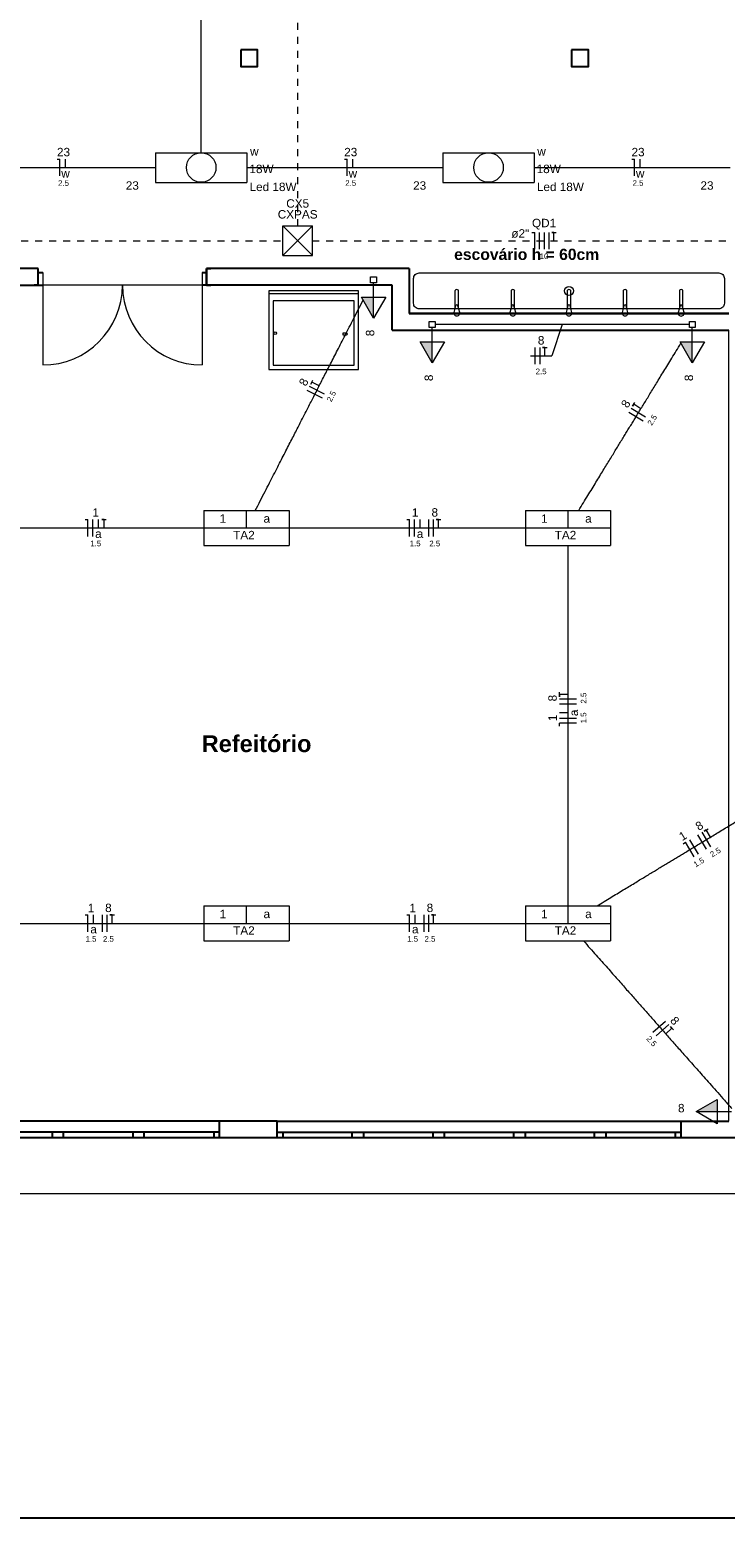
# Model space of a CAD drawing. Header units: millimetres. Extents: x 55082 to 85113, y -5867 to -946.
# Tile 24 of 77: x 58268 to 58888, y -5866 to -4539. Entities that reach past the tile are written whole.
import ezdxf

# ---------------------------------------------------------------- set-up
doc = ezdxf.new("R2010")
doc.units = ezdxf.units.MM
doc.header["$MEASUREMENT"] = 0
doc.linetypes.add('JIS_02_1.2', pattern=[0.25, 0.125, -0.125])
for name, color, linetype, lineweight in [('EL-Condutos', 5, 'Continuous', 20), ('EL-Fios (Fase 1)', 7, 'Continuous', 5), ('EL-Fios (Fase 2)', 7, 'Continuous', 5), ('EL-Fios (Fase 3)', 7, 'Continuous', 5), ('EL-Fios (Neutro)', 7, 'Continuous', 5), ('EL-Fios (Retorno)', 7, 'Continuous', 5), ('EL-Fios (Terra)', 7, 'Continuous', 5), ('EL-Textos conduto', 7, 'Continuous', 5), ('EL-Textos fios', 7, 'Continuous', 20), ('FINA', 8, 'Continuous', 5), ('HIDRO', 251, 'Continuous', 13), ('P-SIMBOL', 5, 'Continuous', 20), ('Textos', 7, 'Continuous', 5)]:
    doc.layers.add(name, color=color, linetype=linetype, lineweight=lineweight)
doc.layers.add('M-6', color=6, linetype='Continuous')
doc.styles.add('Arial', font='arial.ttf')
doc.styles.add('ArialN', font='arialbd.ttf')

msp = doc.modelspace()

# ---------------------------------------------------------------- hatches: boundary and pattern name
at = {"layer": 'P-SIMBOL', "linetype": 'Continuous'}
for points in [[(58574.6, -4777.6), (58574.6, -4796.3), (58563.8, -4777.6)], [(58626.8, -4817.6), (58626.8, -4836.3), (58616, -4817.6)], [(58858.6, -4817.6), (58858.6, -4836.3), (58847.8, -4817.6)], [(58880.8, -5503.6), (58862, -5503.6), (58880.8, -5492.8)]]:
    msp.add_hatch(color=256, dxfattribs=at).paths.add_polyline_path(points)

# ---------------------------------------------------------------- linework, layer by layer
for p, q in [((58275.7, -4752.1), (57999.3, -4752.1)), ((58275.7, -4752.1), (58272, -4752.1)), ((58275.7, -4767.1), (58275.7, -4752.1)), ((58275.7, -4767.1), (58275.7, -4752.1)), ((58275.7, -4755.6), (58279.7, -4755.6)), ((58421.7, -4755.6), (58425.7, -4755.6)), ((58425.7, -4752.1), (58429.4, -4752.1)), ((58425.7, -4767.1), (58425.7, -4752.1)), ((58425.7, -4752.1), (58425.7, -4767.1)), ((58606.2, -4752.1), (58606.2, -4792.1)), ((58275.7, -4767.1), (58272, -4767.1)), ((58591.2, -4767.1), (58421.7, -4767.1)), ((58425.7, -4767.1), (58429.4, -4767.1)), ((58591.2, -4807.1), (58591.2, -4767.1)), ((58606.2, -4792.1), (58891.2, -4792.1)), ((58437.1, -5512.1), (58031.2, -5512.1)), ((58437.1, -5527.1), (58437.1, -5512.1)), ((58437.1, -5527.1), (58437.1, -5512.1)), ((58488.6, -5527.1), (58488.6, -5512.1)), ((58488.6, -5512.1), (58891.2, -5512.1)), ((58488.6, -5527.1), (58488.6, -5512.1)), ((58848.6, -5527.1), (58848.6, -5512.1)), ((58848.6, -5527.1), (58848.6, -5512.1)), ((58437.1, -5522.1), (58077.1, -5522.1)), ((59376.8, -5527.1), (58077.1, -5527.1)), ((58288.1, -5522.1), (58288.1, -5527.1)), ((58298.1, -5527.1), (58298.1, -5522.1)), ((58360.1, -5522.1), (58360.1, -5527.1)), ((58370.1, -5527.1), (58370.1, -5522.1)), ((58432.1, -5522.1), (58432.1, -5527.1)), ((58488.6, -5522.1), (58848.6, -5522.1)), ((58493.6, -5522.1), (58493.6, -5527.1)), ((58555.6, -5527.1), (58555.6, -5522.1)), ((58565.6, -5522.1), (58565.6, -5527.1)), ((58627.6, -5527.1), (58627.6, -5522.1)), ((58637.6, -5522.1), (58637.6, -5527.1)), ((58699.6, -5527.1), (58699.6, -5522.1)), ((58709.6, -5522.1), (58709.6, -5527.1)), ((58771.6, -5527.1), (58771.6, -5522.1)), ((58781.6, -5522.1), (58781.6, -5527.1)), ((58843.6, -5527.1), (58843.6, -5522.1))]:
    msp.add_line(p, q)
for points in [[(58456.1, -4557.1), (58456.1, -4572.1), (58471.1, -4572.1), (58471.1, -4557.1)], [(58751.1, -4557.1), (58751.1, -4572.1), (58766.1, -4572.1), (58766.1, -4557.1)]]:
    msp.add_lwpolyline(points, close=True)
for points in [[(58606.2, -4752.1), (58425.7, -4752.1)], [(58031.2, -4767.1), (58279.7, -4767.1)], [(58891.2, -4792.1), (58606.2, -4792.1)], [(58591.2, -4807.1), (58891.2, -4807.1)], [(58488.6, -5512.1), (58437.1, -5512.1)]]:
    msp.add_lwpolyline(points)
at = {"layer": 'EL-Condutos', "linetype": 'JIS_02_1.2', "ltscale": 50}
for points in [[(58506.9, -4714.4), (58506.9, -4662.1), (58506.9, -4613.1), (58506.9, -4567.2), (58506.9, -4524.1), (58506.9, -4483.6), (58506.9, -4445.5), (58506.9, -4409.5), (58506.9, -4375.3), (58506.9, -4342.9), (58506.9, -4311.9), (58506.9, -4282), (58506.9, -4253.1), (58506.9, -4224.9), (58506.9, -4197.2), (58506.9, -4169.7), (58506.9, -4142.2), (58506.9, -4114.5), (58506.9, -4086.3), (58506.9, -4057.4), (58506.9, -4027.5), (58506.9, -3996.5), (58506.9, -3964), (58506.9, -3929.9), (58506.9, -3893.9), (58506.9, -3855.8), (58506.9, -3815.3), (58506.9, -3772.2), (58506.9, -3726.2), (58506.9, -3677.2), (58506.9, -3624.9)], [(56310.4, -4727.4), (56415.7, -4727.4), (56514.2, -4727.4), (56606.5, -4727.4), (56693, -4727.4), (56774.3, -4727.4), (56850.7, -4727.4), (56922.9, -4727.4), (56991.2, -4727.4), (57056.1, -4727.4), (57118.2, -4727.4), (57177.9, -4727.4), (57235.6, -4727.4), (57292, -4727.4), (57347.3, -4727.4), (57402.2, -4727.4), (57457.1, -4727.4), (57512.5, -4727.4), (57568.8, -4727.4), (57626.5, -4727.4), (57686.2, -4727.4), (57748.3, -4727.4), (57813.2, -4727.4), (57881.6, -4727.4), (57953.7, -4727.4), (58030.2, -4727.4), (58111.4, -4727.4), (58198, -4727.4), (58290.2, -4727.4), (58388.8, -4727.4), (58494, -4727.4)], [(58519.8, -4727.4), (58537.4, -4727.4), (58553.9, -4727.4), (58569.4, -4727.4), (58583.9, -4727.4), (58597.7, -4727.4), (58610.6, -4727.4), (58622.9, -4727.4), (58634.5, -4727.4), (58645.6, -4727.4), (58656.3, -4727.4), (58666.6, -4727.4), (58676.5, -4727.4), (58686.2, -4727.4), (58695.8, -4727.4), (58705.3, -4727.4), (58714.8, -4727.4), (58724.4, -4727.4), (58734.1, -4727.4), (58744, -4727.4), (58754.3, -4727.4), (58765, -4727.4), (58776.1, -4727.4), (58787.7, -4727.4), (58800, -4727.4), (58812.9, -4727.4), (58826.7, -4727.4), (58841.2, -4727.4), (58856.7, -4727.4), (58873.2, -4727.4), (58890.8, -4727.4)]]:
    msp.add_spline(points, degree=3, dxfattribs=at)
at = {"layer": 'EL-Condutos', "linetype": 'Continuous', "ltscale": 50}
for points in [[(58420.9, -4649), (58420.9, -4632), (58420.9, -4616.1), (58420.9, -4601.1), (58420.9, -4587), (58420.9, -4573.8), (58420.9, -4561.2), (58420.9, -4549.4), (58420.9, -4538.1), (58420.9, -4527.4), (58420.9, -4517.1), (58420.9, -4507.1), (58420.9, -4497.5), (58420.9, -4488.1), (58420.9, -4478.8), (58420.9, -4469.6), (58420.9, -4460.5), (58420.9, -4451.2), (58420.9, -4441.8), (58420.9, -4432.2), (58420.9, -4422.2), (58420.9, -4411.9), (58420.9, -4401.2), (58420.9, -4389.9), (58420.9, -4378.1), (58420.9, -4365.5), (58420.9, -4352.3), (58420.9, -4338.2), (58420.9, -4323.2), (58420.9, -4307.3), (58420.9, -4290.3)], [(58205.5, -4662.1), (58213, -4662.1), (58220.2, -4662.1), (58227.1, -4662.1), (58233.6, -4662.1), (58239.9, -4662.1), (58245.9, -4662.1), (58251.7, -4662.1), (58257.3, -4662.1), (58262.7, -4662.1), (58268, -4662.1), (58273.1, -4662.1), (58278.1, -4662.1), (58283.1, -4662.1), (58288, -4662.1), (58292.9, -4662.1), (58297.8, -4662.1), (58302.7, -4662.1), (58307.6, -4662.1), (58312.7, -4662.1), (58317.8, -4662.1), (58323.1, -4662.1), (58328.5, -4662.1), (58334.1, -4662.1), (58339.9, -4662.1), (58345.9, -4662.1), (58352.1, -4662.1), (58358.7, -4662.1), (58365.5, -4662.1), (58372.7, -4662.1), (58380.3, -4662.1)], [(58461.6, -4662.1), (58469.1, -4662.1), (58476.3, -4662.1), (58483.1, -4662.1), (58489.7, -4662.1), (58496, -4662.1), (58502, -4662.1), (58507.8, -4662.1), (58513.4, -4662.1), (58518.8, -4662.1), (58524, -4662.1), (58529.2, -4662.1), (58534.2, -4662.1), (58539.2, -4662.1), (58544.1, -4662.1), (58549, -4662.1), (58553.8, -4662.1), (58558.8, -4662.1), (58563.7, -4662.1), (58568.7, -4662.1), (58573.9, -4662.1), (58579.1, -4662.1), (58584.6, -4662.1), (58590.2, -4662.1), (58595.9, -4662.1), (58602, -4662.1), (58608.2, -4662.1), (58614.8, -4662.1), (58621.6, -4662.1), (58628.8, -4662.1), (58636.3, -4662.1)], [(58717.7, -4662.1), (58725.2, -4662.1), (58732.4, -4662.1), (58739.2, -4662.1), (58745.8, -4662.1), (58752, -4662.1), (58758.1, -4662.1), (58763.9, -4662.1), (58769.4, -4662.1), (58774.9, -4662.1), (58780.1, -4662.1), (58785.3, -4662.1), (58790.3, -4662.1), (58795.3, -4662.1), (58800.2, -4662.1), (58805, -4662.1), (58809.9, -4662.1), (58814.8, -4662.1), (58819.8, -4662.1), (58824.8, -4662.1), (58830, -4662.1), (58835.2, -4662.1), (58840.6, -4662.1), (58846.2, -4662.1), (58852, -4662.1), (58858, -4662.1), (58864.3, -4662.1), (58870.9, -4662.1), (58877.7, -4662.1), (58884.9, -4662.1), (58892.4, -4662.1)], [(58469.1, -4967.9), (58473.6, -4959.2), (58477.8, -4951), (58481.8, -4943.3), (58485.5, -4936), (58489.1, -4929), (58492.4, -4922.5), (58495.7, -4916.2), (58498.7, -4910.2), (58501.6, -4904.5), (58504.5, -4899), (58507.2, -4893.7), (58509.8, -4888.5), (58512.4, -4883.4), (58515, -4878.5), (58517.5, -4873.5), (58520.1, -4868.6), (58522.6, -4863.6), (58525.2, -4858.5), (58527.8, -4853.4), (58530.5, -4848.1), (58533.3, -4842.7), (58536.2, -4837), (58539.2, -4831.2), (58542.4, -4825), (58545.7, -4818.5), (58549.2, -4811.7), (58552.9, -4804.5), (58556.8, -4796.9), (58560.9, -4788.8), (58565.3, -4780.3)], [(58855.9, -4802.1), (58845.1, -4802.1), (58834.9, -4802.1), (58825.3, -4802.1), (58816.4, -4802.1), (58808, -4802.1), (58800, -4802.1), (58792.6, -4802.1), (58785.5, -4802.1), (58778.7, -4802.1), (58772.3, -4802.1), (58766.1, -4802.1), (58760.1, -4802.1), (58754.2, -4802.1), (58748.5, -4802.1), (58742.7, -4802.1), (58737, -4802.1), (58731.3, -4802.1), (58725.4, -4802.1), (58719.4, -4802.1), (58713.2, -4802.1), (58706.7, -4802.1), (58700, -4802.1), (58692.9, -4802.1), (58685.4, -4802.1), (58677.5, -4802.1), (58669.1, -4802.1), (58660.1, -4802.1), (58650.6, -4802.1), (58640.4, -4802.1), (58629.5, -4802.1)], [(58757.4, -4967.8), (58761.6, -4960.9), (58765.5, -4954.5), (58769.3, -4948.4), (58772.8, -4942.7), (58776.1, -4937.2), (58779.3, -4932), (58782.3, -4927.1), (58785.2, -4922.4), (58788, -4917.8), (58790.6, -4913.4), (58793.2, -4909.2), (58795.7, -4905.1), (58798.2, -4901), (58800.7, -4897), (58803.1, -4893.1), (58805.5, -4889.1), (58807.9, -4885.1), (58810.4, -4881.1), (58812.9, -4877), (58815.5, -4872.8), (58818.2, -4868.4), (58820.9, -4863.9), (58823.8, -4859.2), (58826.8, -4854.3), (58829.9, -4849.1), (58833.2, -4843.7), (58836.7, -4838), (58840.4, -4832), (58844.3, -4825.6), (58848.4, -4818.8)], [(58212.4, -4983.4), (58221.7, -4983.4), (58230.5, -4983.4), (58238.9, -4983.4), (58246.9, -4983.4), (58254.5, -4983.4), (58261.8, -4983.4), (58268.8, -4983.4), (58275.5, -4983.4), (58282, -4983.4), (58288.3, -4983.4), (58294.4, -4983.4), (58300.4, -4983.4), (58306.3, -4983.4), (58312.1, -4983.4), (58317.9, -4983.4), (58323.7, -4983.4), (58329.5, -4983.4), (58335.4, -4983.4), (58341.4, -4983.4), (58347.5, -4983.4), (58353.8, -4983.4), (58360.3, -4983.4), (58367, -4983.4), (58374, -4983.4), (58381.3, -4983.4), (58388.9, -4983.4), (58396.9, -4983.4), (58405.3, -4983.4), (58414.1, -4983.4), (58423.4, -4983.4)], [(58499, -4983.4), (58508.3, -4983.4), (58517.2, -4983.4), (58525.6, -4983.4), (58533.5, -4983.4), (58541.2, -4983.4), (58548.5, -4983.4), (58555.5, -4983.4), (58562.2, -4983.4), (58568.7, -4983.4), (58575, -4983.4), (58581.1, -4983.4), (58587.1, -4983.4), (58593, -4983.4), (58598.8, -4983.4), (58604.6, -4983.4), (58610.3, -4983.4), (58616.2, -4983.4), (58622.1, -4983.4), (58628, -4983.4), (58634.2, -4983.4), (58640.4, -4983.4), (58646.9, -4983.4), (58653.7, -4983.4), (58660.7, -4983.4), (58667.9, -4983.4), (58675.6, -4983.4), (58683.6, -4983.4), (58692, -4983.4), (58700.8, -4983.4), (58710.1, -4983.4)], [(58747.9, -5320.5), (58747.9, -5305.4), (58747.9, -5291.2), (58747.9, -5277.8), (58747.9, -5265.2), (58747.9, -5253.3), (58747.9, -5242.1), (58747.9, -5231.5), (58747.9, -5221.3), (58747.9, -5211.7), (58747.9, -5202.4), (58747.9, -5193.5), (58747.9, -5184.8), (58747.9, -5176.3), (58747.9, -5167.9), (58747.9, -5159.6), (58747.9, -5151.3), (58747.9, -5143), (58747.9, -5134.5), (58747.9, -5125.8), (58747.9, -5116.9), (58747.9, -5107.6), (58747.9, -5097.9), (58747.9, -5087.8), (58747.9, -5077.2), (58747.9, -5066), (58747.9, -5054.1), (58747.9, -5041.5), (58747.9, -5028.1), (58747.9, -5013.9), (58747.9, -4998.8)], [(58773.7, -5320.3), (58780, -5316.5), (58785.9, -5312.8), (58791.6, -5309.4), (58797, -5306.1), (58802.1, -5303), (58807, -5300.1), (58811.7, -5297.2), (58816.2, -5294.5), (58820.6, -5291.8), (58824.8, -5289.3), (58828.9, -5286.8), (58832.9, -5284.3), (58836.9, -5281.9), (58840.9, -5279.5), (58844.8, -5277.1), (58848.8, -5274.7), (58852.8, -5272.3), (58856.9, -5269.8), (58861.1, -5267.3), (58865.4, -5264.7), (58869.9, -5262), (58874.5, -5259.2), (58879.3, -5256.3), (58884.3, -5253.2), (58889.6, -5250), (58895.1, -5246.7), (58900.9, -5243.1), (58907.1, -5239.4), (58913.6, -5235.4), (58920.5, -5231.3)], [(58212.4, -5335.9), (58221.7, -5335.9), (58230.5, -5335.9), (58238.9, -5335.9), (58246.9, -5335.9), (58254.5, -5335.9), (58261.8, -5335.9), (58268.8, -5335.9), (58275.5, -5335.9), (58282, -5335.9), (58288.3, -5335.9), (58294.4, -5335.9), (58300.4, -5335.9), (58306.3, -5335.9), (58312.1, -5335.9), (58317.9, -5335.9), (58323.7, -5335.9), (58329.5, -5335.9), (58335.4, -5335.9), (58341.4, -5335.9), (58347.5, -5335.9), (58353.8, -5335.9), (58360.3, -5335.9), (58367, -5335.9), (58374, -5335.9), (58381.3, -5335.9), (58388.9, -5335.9), (58396.9, -5335.9), (58405.3, -5335.9), (58414.1, -5335.9), (58423.4, -5335.9)], [(58499, -5335.9), (58508.3, -5335.9), (58517.2, -5335.9), (58525.6, -5335.9), (58533.5, -5335.9), (58541.2, -5335.9), (58548.5, -5335.9), (58555.5, -5335.9), (58562.2, -5335.9), (58568.7, -5335.9), (58575, -5335.9), (58581.1, -5335.9), (58587.1, -5335.9), (58593, -5335.9), (58598.8, -5335.9), (58604.6, -5335.9), (58610.3, -5335.9), (58616.2, -5335.9), (58622.1, -5335.9), (58628, -5335.9), (58634.2, -5335.9), (58640.4, -5335.9), (58646.9, -5335.9), (58653.7, -5335.9), (58660.7, -5335.9), (58667.9, -5335.9), (58675.6, -5335.9), (58683.6, -5335.9), (58692, -5335.9), (58700.8, -5335.9), (58710.1, -5335.9)], [(58761.6, -5351.4), (58767.4, -5358), (58772.9, -5364.2), (58778.1, -5370), (58783, -5375.5), (58787.6, -5380.8), (58792, -5385.7), (58796.2, -5390.5), (58800.1, -5395), (58804, -5399.3), (58807.7, -5403.5), (58811.3, -5407.6), (58814.8, -5411.6), (58818.3, -5415.5), (58821.7, -5419.3), (58825.1, -5423.2), (58828.6, -5427.1), (58832.1, -5431.1), (58835.7, -5435.1), (58839.3, -5439.3), (58843.1, -5443.6), (58847.1, -5448.1), (58851.2, -5452.7), (58855.6, -5457.7), (58860.1, -5462.8), (58865, -5468.3), (58870.1, -5474.1), (58875.5, -5480.2), (58881.3, -5486.7), (58887.4, -5493.6), (58893.9, -5501)]]:
    msp.add_spline(points, degree=3, dxfattribs=at)
at = {"layer": 'EL-Fios (Fase 1)'}
for p, q in [((58722.5, -4734.9), (58722.5, -4719.9)), ((58718.7, -4837.5), (58718.7, -4822.5)), ((58528.9, -4867.8), (58515.5, -4861)), ((58814.8, -4888.3), (58802, -4880.5)), ((58324.3, -4990.9), (58324.3, -4975.9)), ((58611, -4990.9), (58611, -4975.9)), ((58623.8, -4990.9), (58623.8, -4975.9)), ((58755.4, -5140.4), (58740.4, -5140.4)), ((58755.4, -5153.2), (58740.4, -5153.2)), ((58864.1, -5274.2), (58856.3, -5261.4)), ((58871.4, -5269.8), (58863.6, -5257)), ((58332.9, -5343.4), (58332.9, -5328.4)), ((58619.6, -5343.4), (58619.6, -5328.4)), ((58823.6, -5432.8), (58834.8, -5422.9))]:
    msp.add_line(p, q, dxfattribs=at)
at = {"layer": 'EL-Fios (Fase 2)'}
for p, q in [((58726.8, -4734.9), (58726.8, -4719.9)), ((58722.9, -4837.5), (58722.9, -4822.5)), ((58530.8, -4864), (58517.5, -4857.2)), ((58817, -4884.7), (58804.2, -4876.9)), ((58628.1, -4990.9), (58628.1, -4975.9)), ((58755.4, -5136.1), (58740.4, -5136.1)), ((58875.1, -5267.6), (58867.3, -5254.7)), ((58337.2, -5343.4), (58337.2, -5328.4)), ((58623.8, -5343.4), (58623.8, -5328.4)), ((58826.4, -5436), (58837.6, -5426.1))]:
    msp.add_line(p, q, dxfattribs=at)
at = {"layer": 'EL-Fios (Fase 3)'}
msp.add_line((58731, -4734.9), (58731, -4719.9), dxfattribs=at)
at = {"layer": 'EL-Fios (Neutro)'}
for p, q in [((58292.5, -4654.6), (58295, -4654.6)), ((58295, -4669.6), (58295, -4654.6)), ((58548.6, -4654.6), (58551.1, -4654.6)), ((58551.1, -4669.6), (58551.1, -4654.6)), ((58804.7, -4654.6), (58807.2, -4654.6)), ((58807.2, -4669.6), (58807.2, -4654.6)), ((58715.7, -4719.9), (58718.2, -4719.9)), ((58718.2, -4734.9), (58718.2, -4719.9)), ((58317.5, -4975.9), (58320, -4975.9)), ((58320, -4990.9), (58320, -4975.9)), ((58604.2, -4975.9), (58606.7, -4975.9)), ((58606.7, -4990.9), (58606.7, -4975.9)), ((58755.4, -5157.5), (58740.4, -5157.5)), ((58740.4, -5160), (58740.4, -5157.5)), ((58850.5, -5264.9), (58852.6, -5263.6)), ((58860.4, -5276.5), (58852.6, -5263.6)), ((58317.5, -5328.4), (58320, -5328.4)), ((58320, -5343.4), (58320, -5328.4)), ((58604.2, -5328.4), (58606.7, -5328.4)), ((58606.7, -5343.4), (58606.7, -5328.4))]:
    msp.add_line(p, q, dxfattribs=at)
at = {"layer": 'EL-Fios (Retorno)'}
for p, q in [((58300, -4662.1), (58300, -4654.6)), ((58556.1, -4662.1), (58556.1, -4654.6)), ((58812.2, -4662.1), (58812.2, -4654.6)), ((58329.3, -4983.4), (58329.3, -4975.9)), ((58616, -4983.4), (58616, -4975.9)), ((58747.9, -5148.2), (58740.4, -5148.2)), ((58325, -5335.9), (58325, -5328.4)), ((58611.7, -5335.9), (58611.7, -5328.4))]:
    msp.add_line(p, q, dxfattribs=at)
at = {"layer": 'EL-Fios (Terra)'}
for points in [[(58735.3, -4727.4), (58735.3, -4719.9), (58733.3, -4719.9), (58737.3, -4719.9)], [(58727.2, -4830), (58727.2, -4822.5), (58725.2, -4822.5), (58729.2, -4822.5)], [(58526.1, -4856.8), (58519.4, -4853.3), (58518.5, -4855.1), (58520.3, -4851.6)], [(58812.8, -4877.1), (58806.4, -4873.2), (58805.4, -4874.9), (58807.5, -4871.5)], [(58334.3, -4983.4), (58334.3, -4975.9), (58332.3, -4975.9), (58336.3, -4975.9)], [(58632.4, -4983.4), (58632.4, -4975.9), (58630.4, -4975.9), (58634.4, -4975.9)], [(58747.9, -5131.8), (58740.4, -5131.8), (58740.4, -5133.8), (58740.4, -5129.8)], [(58874.8, -5258.9), (58871, -5252.5), (58869.2, -5253.6), (58872.7, -5251.5)], [(58341.5, -5335.9), (58341.5, -5328.4), (58339.5, -5328.4), (58343.5, -5328.4)], [(58628.1, -5335.9), (58628.1, -5328.4), (58626.1, -5328.4), (58630.1, -5328.4)], [(58834.9, -5434.2), (58840.5, -5429.3), (58839.2, -5427.8), (58841.8, -5430.8)]]:
    msp.add_lwpolyline(points, dxfattribs=at)
at = {"layer": 'EL-Textos fios'}
for p in [(58742.7, -4802.1), (58714.4, -4830)]:
    msp.add_line(p, (58733.5, -4830), dxfattribs=at)
at = {"layer": 'FINA'}
for p, q in [((58279.7, -4755.6), (58279.7, -4838.1)), ((58421.7, -4755.6), (58421.7, -4838.1))]:
    msp.add_line(p, q, dxfattribs=at)
msp.add_lwpolyline([(58891.2, -5512.1), (58891.2, -4807.1), (58591.2, -4807.1), (58591.2, -4767.1), (58031.2, -4767.1), (58031.2, -5512.1)], close=True, dxfattribs=at)
msp.add_lwpolyline([(59696.2, -5527.1), (59696.2, -5577.1), (55886.2, -5577.1), (55886.2, -5527.1)], dxfattribs=at)
for centre, start, end in [((58279.7, -4767.1), 270, 0), ((58421.7, -4767.1), 180, 270)]:
    msp.add_arc(centre, 71, start, end, dxfattribs=at)
at = {"layer": 'HIDRO', "linetype": 'Continuous', "lineweight": 0}
for p, q in [((58561.2, -4774.7), (58481.2, -4774.7)), ((58647.1, -4771.8), (58647.1, -4787.7)), ((58650.3, -4787.7), (58650.3, -4771.8)), ((58697.1, -4771.8), (58697.1, -4787.7)), ((58700.3, -4787.7), (58700.3, -4771.8)), ((58747.1, -4771.8), (58747.1, -4787.7)), ((58750.3, -4787.7), (58750.3, -4771.8)), ((58797.1, -4771.8), (58797.1, -4787.7)), ((58800.3, -4787.7), (58800.3, -4771.8)), ((58847.1, -4771.9), (58847.1, -4787.8)), ((58850.3, -4787.7), (58850.3, -4771.9)), ((58557.4, -4781), (58485, -4781)), ((58485, -4781), (58485, -4838.3)), ((58557.4, -4838.3), (58557.4, -4781)), ((58647.7, -4785.5), (58646.1, -4791.3)), ((58651.3, -4791.3), (58649.7, -4785.5)), ((58697.7, -4785.5), (58696.1, -4791.3)), ((58701.3, -4791.3), (58699.7, -4785.5)), ((58747.7, -4785.5), (58746.1, -4791.3)), ((58751.3, -4791.3), (58749.7, -4785.5)), ((58797.7, -4785.5), (58796.1, -4791.3)), ((58801.3, -4791.3), (58799.7, -4785.5)), ((58847.7, -4785.5), (58846.1, -4791.4)), ((58851.3, -4791.4), (58849.7, -4785.5)), ((58547.1, -4809.7), (58547.1, -4811.3)), ((58550.5, -4809.7), (58547.1, -4809.7)), ((58547.1, -4811.3), (58550.5, -4811.3)), ((58485, -4838.3), (58557.4, -4838.3))]:
    msp.add_line(p, q, dxfattribs=at)
msp.add_lwpolyline([(58615.2, -4788.1, -0.414214), (58610.2, -4783.1), (58610.2, -4783.1), (58610.2, -4761.1, -0.414214), (58615.2, -4756.1), (58615.2, -4756.1), (58882.2, -4756.1, -0.414214), (58887.2, -4761.1), (58887.2, -4761.1), (58887.2, -4783.1, -0.414214), (58882.2, -4788.1), (58882.2, -4788.1), (58615.2, -4788.1)], format="xyb", dxfattribs=at)
msp.add_lwpolyline([(58481.2, -4772.1), (58481.2, -4842.1), (58561.2, -4842.1), (58561.2, -4772.1)], close=True, dxfattribs=at)
for centre, radius in [((58748.7, -4772.1), 4), ((58486.9, -4809.7), 1.27)]:
    msp.add_circle(centre, radius, dxfattribs=at)
for centre, radius, start, end in [((58647.8, -4771.9), 0.696, 140.6242, 179.1921), ((58648.7, -4773), 2.11, 46.9876, 133.0124), ((58649.6, -4771.9), 0.71, 1.1876, 38.9257), ((58697.8, -4771.9), 0.696, 140.6242, 179.1921), ((58698.7, -4773), 2.11, 46.9876, 133.0124), ((58699.6, -4771.9), 0.71, 1.1876, 38.9257), ((58747.8, -4771.9), 0.696, 140.6242, 179.1921), ((58748.7, -4773), 2.11, 46.9876, 133.0124), ((58749.6, -4771.9), 0.71, 1.1876, 38.9257), ((58797.8, -4771.9), 0.696, 140.6242, 179.1921), ((58798.7, -4773), 2.11, 46.9876, 133.0124), ((58799.6, -4771.9), 0.71, 1.1876, 38.9257), ((58847.8, -4771.9), 0.696, 140.6242, 179.1921), ((58848.7, -4773), 2.11, 46.9876, 133.0124), ((58849.6, -4771.9), 0.71, 1.1876, 38.9257), ((58648.7, -4785.6), 1, 10.3544, 169.6456), ((58698.7, -4785.6), 1, 10.3544, 169.6456), ((58748.7, -4785.6), 1, 10.3544, 169.6456), ((58798.7, -4785.6), 1, 10.3544, 169.6456), ((58848.7, -4785.7), 1, 10.3544, 169.6456), ((58648.7, -4791.8), 2.64, 169.9738, 10.0262), ((58698.7, -4791.8), 2.64, 169.9738, 10.0262), ((58748.7, -4791.8), 2.64, 169.9738, 10.0262), ((58798.7, -4791.8), 2.64, 169.9738, 10.0262), ((58848.7, -4791.9), 2.64, 169.9738, 10.0262), ((58550.5, -4810.5), 0.808, 270, 90)]:
    msp.add_arc(centre, radius, start, end, dxfattribs=at)
at = {"layer": 'M-6'}
msp.add_line((60852, -5866.1), (55082, -5866.1), dxfattribs=at)
at = {"layer": 'P-SIMBOL'}
for p, q in [((58380.1, -4648.9), (58461.7, -4648.9)), ((58380.1, -4648.9), (58380.1, -4675.4)), ((58461.7, -4648.9), (58461.7, -4675.4)), ((58636.2, -4648.9), (58717.8, -4648.9)), ((58636.2, -4648.9), (58636.2, -4675.4)), ((58717.8, -4648.9), (58717.8, -4675.4)), ((58380.1, -4675.4), (58461.7, -4675.4)), ((58636.2, -4675.4), (58717.8, -4675.4)), ((58493.6, -4740.6), (58493.6, -4714.1)), ((58493.6, -4714.1), (58520.1, -4714.1)), ((58493.6, -4740.6), (58520.1, -4714.1)), ((58493.6, -4714.1), (58520.1, -4740.6)), ((58520.1, -4740.6), (58520.1, -4714.1)), ((58493.6, -4740.6), (58520.1, -4740.6)), ((58571.9, -4759.5), (58577.2, -4759.5)), ((58571.9, -4764.8), (58571.9, -4759.5)), ((58577.2, -4759.5), (58577.2, -4764.8)), ((58577.2, -4764.8), (58571.9, -4764.8)), ((58574.6, -4777.6), (58574.6, -4764.8)), ((58574.6, -4796.3), (58563.8, -4777.6)), ((58563.8, -4777.6), (58585.4, -4777.6)), ((58574.6, -4796.3), (58574.6, -4777.6)), ((58585.4, -4777.6), (58574.6, -4796.3)), ((58624.2, -4799.5), (58629.5, -4799.5)), ((58624.2, -4804.8), (58624.2, -4799.5)), ((58629.5, -4799.5), (58629.5, -4804.8)), ((58856, -4799.5), (58861.3, -4799.5)), ((58856, -4804.8), (58856, -4799.5)), ((58861.3, -4799.5), (58861.3, -4804.8)), ((58629.5, -4804.8), (58624.2, -4804.8)), ((58626.8, -4817.6), (58626.8, -4804.8)), ((58861.3, -4804.8), (58856, -4804.8)), ((58858.6, -4817.6), (58858.6, -4804.8)), ((58626.8, -4836.3), (58616, -4817.6)), ((58616, -4817.6), (58637.7, -4817.6)), ((58626.8, -4836.3), (58626.8, -4817.6)), ((58637.7, -4817.6), (58626.8, -4836.3)), ((58858.6, -4836.3), (58847.8, -4817.6)), ((58847.8, -4817.6), (58869.5, -4817.6)), ((58858.6, -4836.3), (58858.6, -4817.6)), ((58869.5, -4817.6), (58858.6, -4836.3)), ((58423.3, -4967.8), (58423.3, -4999)), ((58423.3, -4967.8), (58499.2, -4967.8)), ((58461.2, -4983.4), (58461.2, -4967.8)), ((58499.2, -4967.8), (58499.2, -4999)), ((58710, -4967.8), (58710, -4999)), ((58710, -4967.8), (58785.8, -4967.8)), ((58747.9, -4983.4), (58747.9, -4967.8)), ((58785.8, -4967.8), (58785.8, -4999)), ((58423.3, -4983.4), (58499.2, -4983.4)), ((58710, -4983.4), (58785.8, -4983.4)), ((58423.3, -4999), (58499.2, -4999)), ((58710, -4999), (58785.8, -4999)), ((58423.3, -5320.3), (58423.3, -5351.5)), ((58423.3, -5320.3), (58499.2, -5320.3)), ((58461.2, -5335.9), (58461.2, -5320.3)), ((58499.2, -5320.3), (58499.2, -5351.5)), ((58710, -5320.3), (58710, -5351.5)), ((58710, -5320.3), (58785.8, -5320.3)), ((58747.9, -5335.9), (58747.9, -5320.3)), ((58785.8, -5320.3), (58785.8, -5351.5)), ((58423.3, -5335.9), (58499.2, -5335.9)), ((58710, -5335.9), (58785.8, -5335.9)), ((58423.3, -5351.5), (58499.2, -5351.5)), ((58710, -5351.5), (58785.8, -5351.5)), ((58862, -5503.6), (58880.8, -5492.8)), ((58880.8, -5492.8), (58880.8, -5514.5)), ((58862, -5503.6), (58880.8, -5503.6)), ((58880.8, -5514.5), (58862, -5503.6)), ((58880.8, -5503.6), (58893.6, -5503.6))]:
    msp.add_line(p, q, dxfattribs=at)
for centre in [(58420.9, -4662.1), (58677, -4662.1)]:
    msp.add_circle(centre, 13.2, dxfattribs=at)

# ---------------------------------------------------------------- texts
at = {"layer": 'EL-Textos conduto', "insert": (58705.3, -4724.8), "char_height": 7.5, "width": 31.898, "attachment_point": 8, "line_spacing_factor": 0.6, "style": 'Arial'}
msp.add_mtext('ø2"', dxfattribs=at)
at = {"layer": 'EL-Textos fios', "attachment_point": 8, "line_spacing_factor": 0.6, "style": 'Arial'}
for s, insert, char_height, width, rotation in [('23', (58298.2, -4652.2), 7.5, 23.3, 0.0008), ('23', (58554.2, -4652.2), 7.5, 23.3, 0.0008), ('23', (58810.3, -4652.2), 7.5, 23.3, 0.0008), ('w', (58300, -4671.1), 7.5, 15.137, 0.0008), ('w', (58556.1, -4671.1), 7.5, 15.137, 0.0008), ('w', (58812.2, -4671.1), 7.5, 15.137, 0.0008), ('2.5', (58298.2, -4678.5), 5, 19.413, 0.0008), ('2.5', (58554.2, -4678.5), 5, 19.413, 0.0008), ('2.5', (58810.3, -4678.5), 5, 19.413, 0.0008), ('QD1', (58726.5, -4717.4), 7.5, 43.091, 0.0008), ('10', (58726.5, -4743.8), 5, 15.534, 0.0008), ('8', (58515.7, -4855.1), 7.5, 11.65, 62.8707), ('2.5', (58539.2, -4867.2), 5, 19.413, 62.8707), ('8', (58802.6, -4874.7), 7.5, 11.65, 58.5735), ('2.5', (58825.1, -4888.5), 5, 19.413, 58.5735), ('8', (58737.9, -5135.1), 7.5, 11.65, 90.0002), ('2.5', (58764.3, -5135.1), 5, 19.413, 90.0002), ('a', (58756.9, -5148.2), 7.5, 11.65, 90.0002), ('1', (58737.9, -5152.7), 7.5, 11.65, 90.0002), ('1.5', (58764.3, -5152.7), 5, 19.413, 90.0002), ('1', (58852.1, -5261.1), 7.5, 11.65, 31.2262), ('8', (58866.9, -5252.1), 7.5, 11.65, 31.2262), ('2.5', (58880.5, -5274.7), 5, 19.413, 31.2262), ('1.5', (58865.8, -5283.6), 5, 19.413, 31.2262), ('1', (58322.7, -5325.9), 7.5, 11.65, 0.0008), ('8', (58338.2, -5325.9), 7.5, 11.65, 0.0008), ('1', (58609.4, -5325.9), 7.5, 11.65, 0.0008), ('8', (58624.8, -5325.9), 7.5, 11.65, 0.0008), ('1.5', (58322.7, -5352.3), 5, 19.413, 0.0008), ('a', (58325, -5344.9), 7.5, 11.65, 0.0008), ('2.5', (58338.2, -5352.3), 5, 19.413, 0.0008), ('1.5', (58609.4, -5352.3), 5, 19.413, 0.0008), ('a', (58611.7, -5344.9), 7.5, 11.65, 0.0008), ('2.5', (58624.8, -5352.3), 5, 19.413, 0.0008), ('8', (58840.2, -5425.2), 7.5, 11.65, 311.4885), ('2.5', (58820.4, -5442.6), 5, 19.413, 311.4885)]:
    msp.add_mtext(s, dxfattribs=dict(at, insert=insert, char_height=char_height, width=width, rotation=rotation))
for s, insert, char_height, width in [('8', (58723.9, -4820), 7.5, 11.65), ('2.5', (58723.9, -4846.4), 5, 19.413), ('1', (58326.9, -4973.4), 7.5, 11.65), ('1', (58611.6, -4973.4), 7.5, 11.65), ('8', (58629.1, -4973.4), 7.5, 11.65), ('a', (58329.3, -4992.4), 7.5, 11.65), ('a', (58616, -4992.4), 7.5, 11.65), ('1.5', (58326.9, -4999.8), 5, 19.413), ('1.5', (58611.6, -4999.8), 5, 19.413), ('2.5', (58629.1, -4999.8), 5, 19.413)]:
    msp.add_mtext(s, dxfattribs=dict(at, insert=insert, char_height=char_height, width=width))
at = {"layer": 'FINA', "style": 'ArialN'}
for s, insert, char_height, width, attachment_point in [('escovário h = 60cm', (58711, -4734.5), 10, 258.552, 2), ('Refeitório', (58421.4, -5168.2), 15, 195.572, 1)]:
    msp.add_mtext(s, dxfattribs=dict(at, insert=insert, char_height=char_height, width=width, attachment_point=attachment_point))
at = {"layer": 'Textos', "char_height": 7.5, "line_spacing_factor": 0.6, "style": 'Arial'}
for s, insert, width, attachment_point in [('w', (58464.5, -4651.5), 15.137, 7), ('w', (58720.5, -4651.5), 15.137, 7), ('18W', (58463.9, -4667.2), 43.079, 7), ('18W', (58719.9, -4667.2), 43.079, 7), ('23', (58353.7, -4682), 23.3, 7), ('Led 18W', (58464, -4683.2), 83.849, 7), ('23', (58609.8, -4682), 23.3, 7), ('Led 18W', (58720.1, -4683.2), 83.849, 7), ('23', (58865.9, -4682), 23.3, 7), ('CX5', (58506.9, -4698), 40.77, 8), ('CXPAS', (58506.9, -4707.7), 71.067, 8), ('1', (58440.2, -4978.8), 11.65, 8), ('a', (58479.4, -4978.8), 11.65, 8), ('1', (58726.8, -4978.8), 11.65, 8), ('a', (58766.1, -4978.8), 11.65, 8), ('TA2', (58459, -4993.5), 38.438, 8), ('TA2', (58745.6, -4993.5), 38.438, 8), ('1', (58440.2, -5331.3), 11.65, 8), ('a', (58479.4, -5331.3), 11.65, 8), ('1', (58726.8, -5331.3), 11.65, 8), ('a', (58766.1, -5331.3), 11.65, 8), ('TA2', (58459, -5346), 38.438, 8), ('TA2', (58745.6, -5346), 38.438, 8), ('8', (58848.8, -5504.4), 11.65, 8)]:
    msp.add_mtext(s, dxfattribs=dict(at, insert=insert, width=width, attachment_point=attachment_point))
at = {"layer": 'Textos', "char_height": 7.5, "width": 11.65, "attachment_point": 8, "rotation": 90.0002, "line_spacing_factor": 0.6, "style": 'Arial'}
for insert in [(58575.3, -4809.6), (58627.6, -4849.6), (58859.4, -4849.6)]:
    msp.add_mtext('8', dxfattribs=dict(at, insert=insert))

doc.saveas('drawing.dxf')
